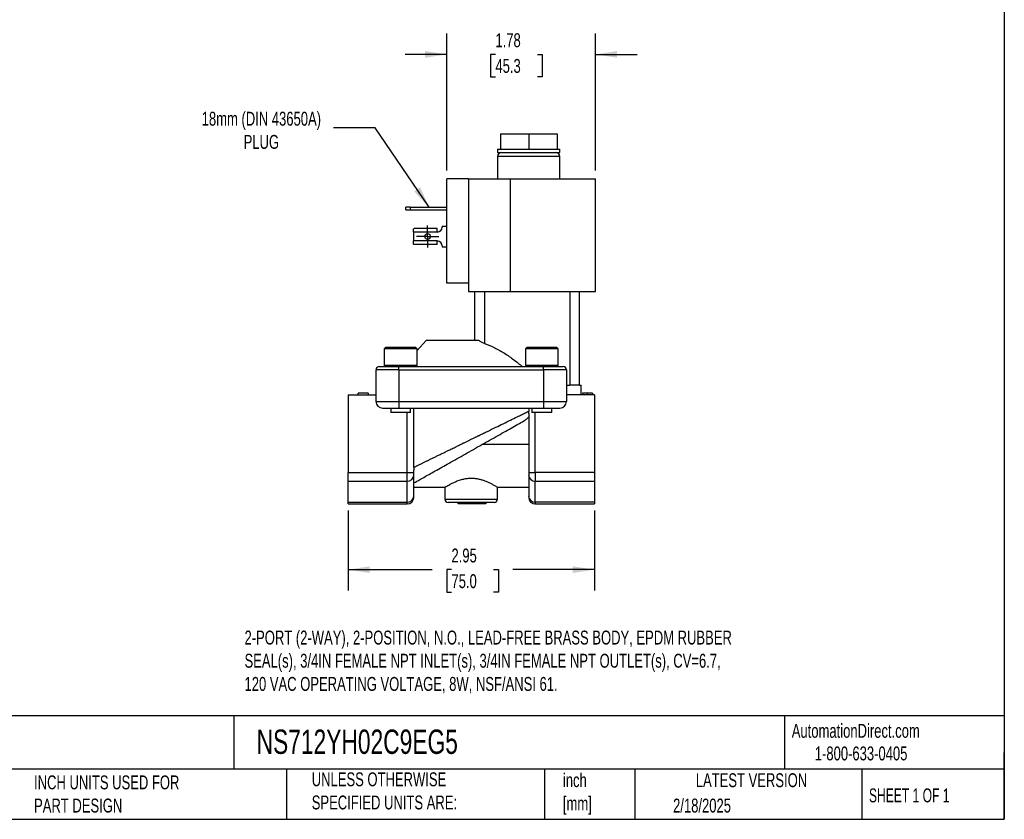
# Model space of a CAD drawing. Header units: inches. Extents: x 0.5 to 21.5, y 0.5 to 16.5.
# Tile 2 of 3: x 9.7 to 21.5, y 0.5 to 10.1. Entities that reach past the tile are written whole.
import ezdxf

# ---------------------------------------------------------------- set-up
doc = ezdxf.new("R2010")
doc.units = ezdxf.units.IN
doc.header["$LTSCALE"] = 2
doc.header["$MEASUREMENT"] = 0
doc.linetypes.add('SLD-Center', pattern=[0.75, 0.6, -0.05, 0.05, -0.05])
doc.linetypes.add('SLD-Solid', pattern=[0])
doc.layers.add('CENTER', color=40, linetype='SLD-Center')
doc.layers.add('DIMENSIONS', color=140, linetype='SLD-Solid', lineweight=25)
doc.layers.add('TEXT', color=140, linetype='SLD-Solid', lineweight=25)
doc.styles.add('SLDTEXTSTYLE0', font='TXT', dxfattribs={"width": 0.7})
doc.styles.add('SLDTEXTSTYLE1', font='TXT', dxfattribs={"width": 0.65})
doc.dimstyles.new('SLDDIMSTYLE1', dxfattribs={"dimtxt": 0.169922, "dimasz": 0.26, "dimexe": 0, "dimexo": 0.0625, "dimgap": 0.04248, "dimtad": 0, "dimtih": 1, "dimtoh": 1, "dimrnd": 1e-09, "dimzin": 12, "dimdsep": 46, "dimtxsty": 'SLDTEXTSTYLE0', "dimsah": 1, "dimcen": 0.09, "dimadec": 0, "dimazin": 3, "dimtfac": 1, "dimtofl": 0, "dimtmove": 0, "dimatfit": 3, "dimfxl": 0, "dimfrac": 2, "dimtolj": 1, "dimtzin": 12, "dimarcsym": 0})
doc.dimstyles.new('SLDDIMSTYLE3', dxfattribs={"dimtxt": 0.169922, "dimasz": 0.26, "dimexe": 0, "dimexo": 0.0625, "dimgap": 0.04248, "dimtad": 0, "dimtih": 1, "dimtoh": 1, "dimrnd": 1e-09, "dimzin": 12, "dimdsep": 46, "dimtxsty": 'SLDTEXTSTYLE0', "dimsah": 1, "dimcen": 0.09, "dimadec": 0, "dimazin": 3, "dimtfac": 1, "dimtmove": 0, "dimatfit": 0, "dimfxl": 0, "dimfrac": 2, "dimtolj": 1, "dimtzin": 12, "dimarcsym": 0})
doc.dimstyles.new('SLDDIMSTYLE4', dxfattribs={"dimtxt": 0.18, "dimasz": 0.26, "dimexe": 0, "dimexo": 0.0625, "dimgap": 0, "dimtad": 0, "dimtih": 1, "dimtoh": 1, "dimdec": 0, "dimrnd": 1e-09, "dimzin": 0, "dimdsep": 46, "dimtxsty": 'Standard', "dimsah": 1, "dimcen": 0.09, "dimadec": 0, "dimazin": 0, "dimtfac": 0.26, "dimtdec": 0, "dimtofl": 0, "dimtmove": 0, "dimatfit": 3, "dimfxl": 0, "dimfrac": 2, "dimtolj": 1, "dimtzin": 0, "dimarcsym": 0})

# ---------------------------------------------------------------- blocks, each defined once
blk = doc.blocks.new('_D_5')
at = {"layer": 'DIMENSIONS'}
for p, q in [((14.816, 8.278), (14.816, 9.92)), ((16.598, 8.278), (16.598, 9.92)), ((14.816, 9.67), (14.316, 9.67)), ((15.399, 9.67), (15.342, 9.67)), ((15.342, 9.67), (15.342, 9.4)), ((15.904, 9.67), (15.961, 9.67)), ((15.961, 9.67), (15.961, 9.4)), ((16.598, 9.67), (17.098, 9.67)), ((15.342, 9.4), (15.399, 9.4)), ((15.961, 9.4), (15.904, 9.4))]:
    blk.add_line(p, q, dxfattribs=at)
for points in [[(14.816, 9.67), (14.556, 9.71), (14.556, 9.63)], [(16.598, 9.67), (16.858, 9.63), (16.858, 9.71)]]:
    blk.add_solid(points, dxfattribs=at)
at = {"layer": 'DIMENSIONS', "char_height": 0.1667, "attachment_point": 1, "style": 'SLDTEXTSTYLE0'}
for s, insert in [('1.78', (15.399, 9.923)), ('45.3', (15.399, 9.615))]:
    blk.add_mtext(s, dxfattribs=dict(at, insert=insert))
blk = doc.blocks.new('_D_6')
at = {"layer": 'DIMENSIONS'}
for p, q in [((13.633, 4.203), (13.633, 3.243)), ((16.585, 4.203), (16.585, 3.243)), ((13.633, 3.493), (14.642, 3.493)), ((14.872, 3.493), (14.815, 3.493)), ((14.815, 3.493), (14.815, 3.223)), ((15.377, 3.493), (15.434, 3.493)), ((15.434, 3.493), (15.434, 3.223)), ((16.585, 3.493), (15.607, 3.493)), ((14.815, 3.223), (14.872, 3.223)), ((15.434, 3.223), (15.377, 3.223))]:
    blk.add_line(p, q, dxfattribs=at)
for points in [[(13.633, 3.493), (13.893, 3.453), (13.893, 3.533)], [(16.585, 3.493), (16.325, 3.533), (16.325, 3.453)]]:
    blk.add_solid(points, dxfattribs=at)
at = {"layer": 'DIMENSIONS', "char_height": 0.1667, "attachment_point": 1, "style": 'SLDTEXTSTYLE0'}
for s, insert in [('2.95', (14.872, 3.746)), ('75.0', (14.872, 3.438))]:
    blk.add_mtext(s, dxfattribs=dict(at, insert=insert))
blk = doc.blocks.new('SW_CENTERMARKSYMBOL_2')
at = {"layer": 'CENTER', "color": 0}
for p, q in [((0, 0.1), (0, 0.1335)), ((-0.1, 0), (-0.1335, 0)), ((0, 0), (-0.1, 0)), ((0, 0), (0, 0.1)), ((0, 0), (0, -0.1)), ((0, 0), (0.1, 0)), ((0.1, 0), (0.1335, 0)), ((0, -0.1), (0, -0.1335))]:
    blk.add_line(p, q, dxfattribs=at)

msp = doc.modelspace()

# ---------------------------------------------------------------- linework, layer by layer
for p, q in [((15.458, 8.718), (15.458, 8.532)), ((15.458, 8.718), (15.798, 8.718)), ((15.798, 8.718), (15.798, 8.532)), ((15.798, 8.718), (16.139, 8.718)), ((16.139, 8.718), (16.139, 8.532)), ((15.425, 8.532), (15.425, 8.495)), ((15.425, 8.532), (15.458, 8.532)), ((15.458, 8.532), (15.496, 8.532)), ((15.496, 8.532), (15.76, 8.532)), ((15.76, 8.532), (15.798, 8.532)), ((15.798, 8.532), (15.836, 8.532)), ((15.836, 8.532), (16.1, 8.532)), ((16.1, 8.532), (16.139, 8.532)), ((16.139, 8.532), (16.171, 8.532)), ((16.171, 8.495), (16.171, 8.532)), ((15.425, 8.495), (16.171, 8.495)), ((15.425, 8.445), (15.425, 8.178)), ((16.171, 8.445), (15.425, 8.445)), ((16.171, 8.178), (16.171, 8.445)), ((14.816, 6.928), (14.816, 8.178)), ((15.076, 8.178), (14.816, 8.178)), ((15.076, 8.178), (15.076, 6.928)), ((15.076, 8.178), (15.577, 8.178)), ((15.577, 8.178), (15.577, 6.828)), ((15.577, 8.178), (16.598, 8.178)), ((16.598, 6.828), (16.598, 8.178)), ((14.325, 7.805), (14.325, 7.837)), ((14.375, 7.837), (14.325, 7.837)), ((14.325, 7.805), (14.375, 7.805)), ((14.375, 7.837), (14.375, 7.805)), ((14.375, 7.837), (14.816, 7.837)), ((14.375, 7.805), (14.816, 7.805)), ((14.416, 7.54), (14.416, 7.578)), ((14.702, 7.581), (14.424, 7.581)), ((14.702, 7.54), (14.702, 7.581)), ((14.762, 7.612), (14.762, 7.6)), ((14.762, 7.612), (14.816, 7.612)), ((14.702, 7.54), (14.416, 7.54)), ((14.416, 7.54), (14.416, 7.433)), ((14.702, 7.433), (14.416, 7.433)), ((14.416, 7.395), (14.416, 7.433)), ((14.702, 7.392), (14.424, 7.392)), ((14.702, 7.392), (14.702, 7.433)), ((14.762, 7.373), (14.762, 7.362)), ((14.762, 7.362), (14.816, 7.362)), ((15.076, 6.928), (14.816, 6.928)), ((15.076, 6.928), (15.076, 6.828)), ((15.076, 6.828), (15.577, 6.828)), ((15.148, 6.828), (15.148, 6.241)), ((15.267, 6.828), (15.267, 6.204)), ((15.577, 6.828), (16.598, 6.828)), ((16.29, 6.828), (16.29, 5.705)), ((16.408, 5.705), (16.408, 6.828)), ((14.085, 6.162), (14.066, 6.142)), ((14.066, 6.142), (14.066, 5.946)), ((14.459, 6.142), (14.066, 6.142)), ((14.085, 6.162), (14.44, 6.162)), ((14.459, 6.142), (14.44, 6.162)), ((14.57, 6.241), (14.459, 6.12)), ((14.459, 5.946), (14.459, 6.142)), ((15.201, 6.241), (14.57, 6.241)), ((15.778, 6.162), (15.759, 6.142)), ((15.759, 6.142), (15.759, 5.946)), ((16.152, 6.142), (15.759, 6.142)), ((15.778, 6.162), (16.133, 6.162)), ((16.152, 6.142), (16.133, 6.162)), ((16.152, 5.946), (16.152, 6.142)), ((14.243, 5.926), (14.007, 5.926)), ((14.066, 5.946), (14.085, 5.926)), ((14.066, 5.946), (14.459, 5.946)), ((14.243, 5.887), (14.243, 5.926)), ((15.975, 5.926), (14.243, 5.926)), ((14.44, 5.926), (14.459, 5.946)), ((15.759, 5.946), (15.778, 5.926)), ((15.759, 5.946), (16.152, 5.946)), ((15.975, 5.887), (15.975, 5.926)), ((16.211, 5.926), (15.975, 5.926)), ((16.133, 5.926), (16.152, 5.946)), ((14.243, 5.887), (13.967, 5.887)), ((13.967, 5.887), (13.967, 5.509)), ((14.243, 5.887), (15.975, 5.887)), ((14.243, 5.887), (14.243, 5.509)), ((16.251, 5.887), (15.975, 5.887)), ((15.975, 5.887), (15.975, 5.509)), ((16.251, 5.887), (16.251, 5.509)), ((16.251, 5.705), (16.29, 5.705)), ((16.408, 5.705), (16.29, 5.705)), ((16.408, 5.705), (16.428, 5.705)), ((16.428, 5.587), (16.428, 5.705)), ((13.633, 5.587), (13.967, 5.587)), ((13.633, 5.587), (13.633, 4.659)), ((13.754, 5.587), (13.754, 5.607)), ((13.872, 5.607), (13.754, 5.607)), ((13.872, 5.607), (13.872, 5.587)), ((16.585, 5.587), (16.251, 5.587)), ((16.443, 5.607), (16.443, 5.587)), ((16.503, 5.587), (16.503, 5.607)), ((16.564, 5.607), (16.564, 5.587)), ((16.585, 5.587), (16.585, 4.659)), ((13.967, 5.509), (14.243, 5.509)), ((14.243, 5.509), (15.975, 5.509)), ((14.243, 5.509), (14.243, 5.43)), ((15.975, 5.509), (16.251, 5.509)), ((15.975, 5.509), (15.975, 5.43)), ((14.046, 5.43), (14.243, 5.43)), ((14.144, 5.43), (14.144, 5.375)), ((14.381, 5.375), (14.144, 5.375)), ((14.243, 5.43), (15.975, 5.43)), ((14.341, 4.659), (14.341, 5.375)), ((14.381, 5.375), (14.381, 5.43)), ((14.42, 4.719), (14.42, 5.43)), ((15.798, 5.43), (15.798, 5.393)), ((15.798, 5.364), (15.798, 4.659)), ((15.837, 5.43), (15.837, 5.375)), ((16.074, 5.375), (15.837, 5.375)), ((15.877, 4.659), (15.877, 5.375)), ((15.975, 5.43), (16.172, 5.43)), ((16.074, 5.375), (16.074, 5.43)), ((15.798, 4.993), (15.238, 4.993)), ((13.633, 4.659), (14.341, 4.659)), ((13.633, 4.554), (13.633, 4.659)), ((14.341, 4.659), (14.42, 4.659)), ((14.341, 4.554), (14.341, 4.659)), ((14.42, 4.659), (14.42, 4.688)), ((14.42, 4.624), (14.42, 4.659)), ((14.42, 4.373), (14.42, 4.624)), ((15.798, 4.659), (15.798, 4.624)), ((15.798, 4.659), (15.877, 4.659)), ((15.798, 4.624), (15.798, 4.373)), ((15.877, 4.659), (15.877, 4.554)), ((16.585, 4.659), (15.877, 4.659)), ((16.585, 4.659), (16.585, 4.554)), ((13.633, 4.554), (14.341, 4.554)), ((13.633, 4.303), (13.633, 4.554)), ((14.341, 4.303), (14.341, 4.554)), ((15.877, 4.554), (16.585, 4.554)), ((15.877, 4.303), (15.877, 4.554)), ((16.585, 4.554), (16.585, 4.303)), ((14.42, 4.481), (14.795, 4.481)), ((14.42, 4.359), (14.42, 4.373)), ((14.794, 4.482), (14.794, 4.339)), ((15.423, 4.481), (15.798, 4.481)), ((15.424, 4.339), (15.424, 4.482)), ((15.798, 4.373), (15.798, 4.359)), ((13.633, 4.303), (14.341, 4.303)), ((13.633, 4.28), (13.633, 4.303)), ((13.633, 4.28), (14.341, 4.28)), ((14.341, 4.28), (14.341, 4.303)), ((14.794, 4.339), (15.424, 4.339)), ((14.833, 4.3), (15.385, 4.3)), ((14.952, 4.28), (14.952, 4.3)), ((15.188, 4.28), (14.952, 4.28)), ((15.188, 4.3), (15.188, 4.28)), ((15.286, 4.28), (15.188, 4.28)), ((15.286, 4.3), (15.286, 4.28)), ((16.585, 4.303), (15.877, 4.303)), ((15.877, 4.303), (15.877, 4.28)), ((15.877, 4.28), (16.585, 4.28)), ((16.585, 4.303), (16.585, 4.28))]:
    msp.add_line(p, q)
msp.add_circle((14.586, 7.487), 0.0335)
for centre, radius, start, end in [((15.475, 8.445), 0.05, 90, 180), ((16.121, 8.445), 0.05, 0, 90), ((14.702, 7.6), 0.06, 270, 0), ((14.702, 7.373), 0.06, 0, 90), ((14.007, 5.887), 0.0394, 90, 180), ((16.211, 5.887), 0.0394, 0, 90), ((14.046, 5.509), 0.0787, 180, 270), ((16.172, 5.509), 0.0787, 270, 0), ((14.346, 4.629), 0.0746, 266.6978, 356.2645), ((15.872, 4.629), 0.0746, 183.7355, 273.3022), ((14.346, 4.378), 0.0746, 266.6978, 356.2645), ((15.872, 4.378), 0.0746, 183.7355, 273.3022), ((14.341, 4.359), 0.0787, 270, 0), ((14.833, 4.339), 0.0394, 180, 270), ((15.385, 4.339), 0.0394, 270, 0), ((15.877, 4.359), 0.0787, 180, 270)]:
    msp.add_arc(centre, radius, start, end)
for points in [[(14.416, 7.578), (14.418, 7.58), (14.421, 7.581), (14.424, 7.581)], [(14.424, 7.392), (14.421, 7.392), (14.418, 7.393), (14.416, 7.395)], [(15.798, 5.364), (15.798, 5.373), (15.798, 5.383), (15.798, 5.393)], [(14.42, 4.719), (14.42, 4.708), (14.42, 4.698), (14.42, 4.688)], [(14.42, 4.532), (14.426, 4.535), (14.433, 4.539), (14.439, 4.542)]]:
    msp.add_open_spline(points, degree=3)
for points, knots in [([(15.267, 6.204), (15.254, 6.208), (15.242, 6.213), (15.22, 6.226), (15.21, 6.233), (15.201, 6.241)], [0, 0, 0, 0, 0.5, 0.5, 1, 1, 1, 1]), ([(15.267, 6.204), (15.31, 6.191), (15.351, 6.173), (15.431, 6.133), (15.47, 6.111), (15.546, 6.062), (15.583, 6.036), (15.655, 5.982), (15.69, 5.954), (15.725, 5.926)], [0, 0, 0, 0, 0.25, 0.25, 0.5, 0.5, 0.75, 0.75, 1, 1, 1, 1]), ([(16.503, 5.607), (16.5, 5.607), (16.495, 5.607), (16.488, 5.607), (16.481, 5.607), (16.475, 5.607), (16.47, 5.607), (16.465, 5.607), (16.46, 5.607), (16.457, 5.607), (16.453, 5.607), (16.451, 5.607), (16.448, 5.607), (16.446, 5.607), (16.445, 5.607), (16.444, 5.607), (16.443, 5.607), (16.443, 5.607), (16.443, 5.607)], [0, 0, 0, 0, 0.000197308, 0.000380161, 0.000549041, 0.000705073, 0.000847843, 0.00097959, 0.001101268, 0.001213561, 0.001320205, 0.001422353, 0.001522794, 0.001621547, 0.001721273, 0.001823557, 0.001928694, 0.002039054, 0.002039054, 0.002039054, 0.002039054]), ([(16.564, 5.607), (16.564, 5.607), (16.564, 5.607), (16.563, 5.607), (16.562, 5.607), (16.56, 5.607), (16.558, 5.607), (16.556, 5.607), (16.553, 5.607), (16.549, 5.607), (16.546, 5.607), (16.541, 5.607), (16.536, 5.607), (16.531, 5.607), (16.525, 5.607), (16.518, 5.607), (16.511, 5.607), (16.506, 5.607), (16.503, 5.607)], [0, 0, 0, 0, 0.000110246, 0.000215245, 0.000317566, 0.000417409, 0.000516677, 0.00061815, 0.000721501, 0.000829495, 0.000943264, 0.001065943, 0.001198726, 0.001343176, 0.001499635, 0.001668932, 0.001852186, 0.002049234, 0.002049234, 0.002049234, 0.002049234]), ([(15.109, 5.056), (15.115, 5.059), (15.126, 5.064), (15.143, 5.072), (15.158, 5.08), (15.172, 5.086), (15.184, 5.093), (15.195, 5.098), (15.219, 5.11), (15.255, 5.127), (15.322, 5.16), (15.401, 5.198), (15.494, 5.244), (15.58, 5.286), (15.644, 5.317), (15.686, 5.338), (15.711, 5.35), (15.734, 5.361), (15.757, 5.372), (15.778, 5.383), (15.792, 5.39), (15.798, 5.393)], [0, 0, 0, 0, 0.0229689, 0.0442357, 0.0638003, 0.0816626, 0.0978228, 0.1122807, 0.1250364, 0.1921755, 0.2521247, 0.387558, 0.508202, 0.6384695, 0.759876, 0.801527, 0.8425193, 0.8828578, 0.9225472, 0.9615928, 1, 1, 1, 1]), ([(15.739, 5.276), (15.75, 5.282), (15.761, 5.289), (15.781, 5.305), (15.79, 5.314), (15.798, 5.324)], [0, 0, 0, 0, 0.5, 0.5, 1, 1, 1, 1]), ([(14.439, 4.542), (14.46, 4.554), (14.489, 4.571), (14.563, 4.612), (14.607, 4.637), (14.707, 4.693), (14.763, 4.725), (14.882, 4.792), (14.946, 4.828), (15.077, 4.902), (15.144, 4.94), (15.278, 5.015), (15.344, 5.053), (15.471, 5.124), (15.532, 5.159), (15.644, 5.222), (15.695, 5.251), (15.739, 5.276)], [0, 0, 0, 0, 0.125, 0.125, 0.25, 0.25, 0.375, 0.375, 0.5, 0.5, 0.625, 0.625, 0.75, 0.75, 0.875, 0.875, 1, 1, 1, 1]), ([(14.42, 4.719), (14.424, 4.721), (14.431, 4.725), (14.443, 4.73), (14.455, 4.736), (14.468, 4.743), (14.481, 4.749), (14.495, 4.756), (14.509, 4.762), (14.523, 4.769), (14.538, 4.777), (14.553, 4.784), (14.568, 4.792), (14.584, 4.799), (14.601, 4.807), (14.618, 4.816), (14.635, 4.824), (14.652, 4.833), (14.671, 4.842), (14.689, 4.851), (14.708, 4.86), (14.734, 4.873), (14.77, 4.89), (14.815, 4.912), (14.864, 4.936), (14.905, 4.956), (14.936, 4.971), (14.958, 4.982), (14.983, 4.994), (15.011, 5.008), (15.041, 5.023), (15.074, 5.039), (15.097, 5.05), (15.109, 5.056)], [0, 0, 0, 0, 0.0219004, 0.0440781, 0.0665343, 0.0892701, 0.1122864, 0.1355844, 0.159165, 0.1830291, 0.2071777, 0.2316115, 0.2563315, 0.2813384, 0.3066331, 0.3322163, 0.3580886, 0.384251, 0.4107039, 0.4374481, 0.4644843, 0.491813, 0.5502877, 0.612462, 0.6783394, 0.747923, 0.7736139, 0.8027448, 0.8353158, 0.8713268, 0.9107779, 0.9536689, 1, 1, 1, 1]), ([(14.795, 4.482), (14.795, 4.481), (14.793, 4.481), (14.798, 4.484), (14.809, 4.49), (14.827, 4.501), (14.851, 4.514), (14.881, 4.53), (14.92, 4.548), (14.965, 4.566), (15.014, 4.579), (15.063, 4.588), (15.094, 4.589), (15.109, 4.589)], [0, 0, 0, 0, 0.019881, 0.109471, 0.20166, 0.291869, 0.384172, 0.485534, 0.589229, 0.702678, 0.819847, 0.908541, 1, 1, 1, 1]), ([(15.109, 4.589), (15.125, 4.589), (15.156, 4.588), (15.201, 4.58), (15.244, 4.568), (15.285, 4.553), (15.323, 4.537), (15.358, 4.519), (15.389, 4.502), (15.41, 4.49), (15.422, 4.482), (15.423, 4.482), (15.423, 4.482)], [0, 0, 0, 0, 0.091243, 0.185644, 0.276775, 0.370008, 0.472982, 0.578343, 0.692532, 0.810753, 0.913353, 1, 1, 1, 1])]:
    msp.add_open_spline(points, degree=3, knots=knots)
at = {"layer": 'TEXT'}
for p, q in [((21.5, 16.5), (21.5, 0.5)), ((21.5, 1.742), (0.5, 1.742)), ((12.264, 1.742), (12.264, 1.1)), ((18.864, 1.742), (18.864, 1.1)), ((21.5, 0.5), (21.5, 1.3)), ((21.5, 1.1), (0.5, 1.1)), ((12.896, 1.1), (12.896, 0.5)), ((15.986, 1.1), (15.986, 0.5)), ((17.072, 1.1), (17.072, 0.5)), ((19.791, 1.1), (19.791, 0.5)), ((0.5, 0.5), (21.5, 0.5))]:
    msp.add_line(p, q, dxfattribs=at)

# ---------------------------------------------------------------- block references
at = {"layer": 'CENTER'}
msp.add_blockref('SW_CENTERMARKSYMBOL_2', (14.586, 7.487), dxfattribs=at)

# ---------------------------------------------------------------- texts
at = {"layer": 'TEXT'}
for s, insert, char_height, attachment_point, style in [('18mm (DIN 43650A)^JPLUG', (12.593, 8.982), 0.16667, 2, 'SLDTEXTSTYLE0'), ('2-PORT (2-WAY), 2-POSITION, N.O., LEAD-FREE BRASS BODY, EPDM RUBBER ^JSEAL(s), 3/4IN FEMALE NPT INLET(s), 3/4IN FEMALE NPT OUTLET(s), CV=6.7, ^J120 VAC OPERATING VOLTAGE, 8W, NSF/ANSI 61.', (12.391, 2.762), 0.166667, 1, 'SLDTEXTSTYLE0'), ('AutomationDirect.com', (18.952, 1.644), 0.16667, 1, 'SLDTEXTSTYLE0'), ('NS712YH02C9EG5', (12.536, 1.576), 0.29167, 1, 'SLDTEXTSTYLE0'), ('1-800-633-0405', (19.228, 1.373), 0.16667, 1, 'SLDTEXTSTYLE0'), ('UNLESS OTHERWISE ^JSPECIFIED UNITS ARE:', (13.197, 1.063), 0.16667, 1, 'SLDTEXTSTYLE0'), ('inch^J[mm]', (16.208, 1.052), 0.1667, 1, 'SLDTEXTSTYLE0'), ('INCH UNITS USED FOR ^JPART DESIGN', (9.868, 1.026), 0.16667, 1, 'SLDTEXTSTYLE0'), ('LATEST VERSION', (18.469, 1.052), 0.16667, 2, 'SLDTEXTSTYLE0'), ('SHEET 1 OF 1', (19.877, 0.87), 0.16667, 1, 'SLDTEXTSTYLE1'), ('2/18/2025', (17.529, 0.748), 0.1667, 1, 'SLDTEXTSTYLE0')]:
    msp.add_mtext(s, dxfattribs=dict(at, insert=insert, char_height=char_height, attachment_point=attachment_point, style=style))

# ---------------------------------------------------------------- dimensions: what is measured, and where the dimension line sits
at = {"layer": 'DIMENSIONS'}
for base, p1, p2, dimstyle, picture, middle in [((14.816, 9.67), (16.598, 8.178), (14.816, 8.178), 'SLDDIMSTYLE3', '_D_5', (15.651, 9.67)), ((13.633, 3.493), (16.585, 4.303), (13.633, 4.303), 'SLDDIMSTYLE1', '_D_6', (15.125, 3.493))]:
    dim = msp.add_linear_dim(base=base, p1=p1, p2=p2, dimstyle=dimstyle, dxfattribs=at)
    dim.commit()
    dim.dimension.update_dxf_attribs({"geometry": picture, "text_midpoint": middle, "dimtype": 160})

# ---------------------------------------------------------------- leaders
at = {"layer": 'TEXT'}
msp.add_leader([(14.606, 7.837), (13.959, 8.79), (13.459, 8.79)], dimstyle='SLDDIMSTYLE4', dxfattribs=at)

doc.saveas('drawing.dxf')
